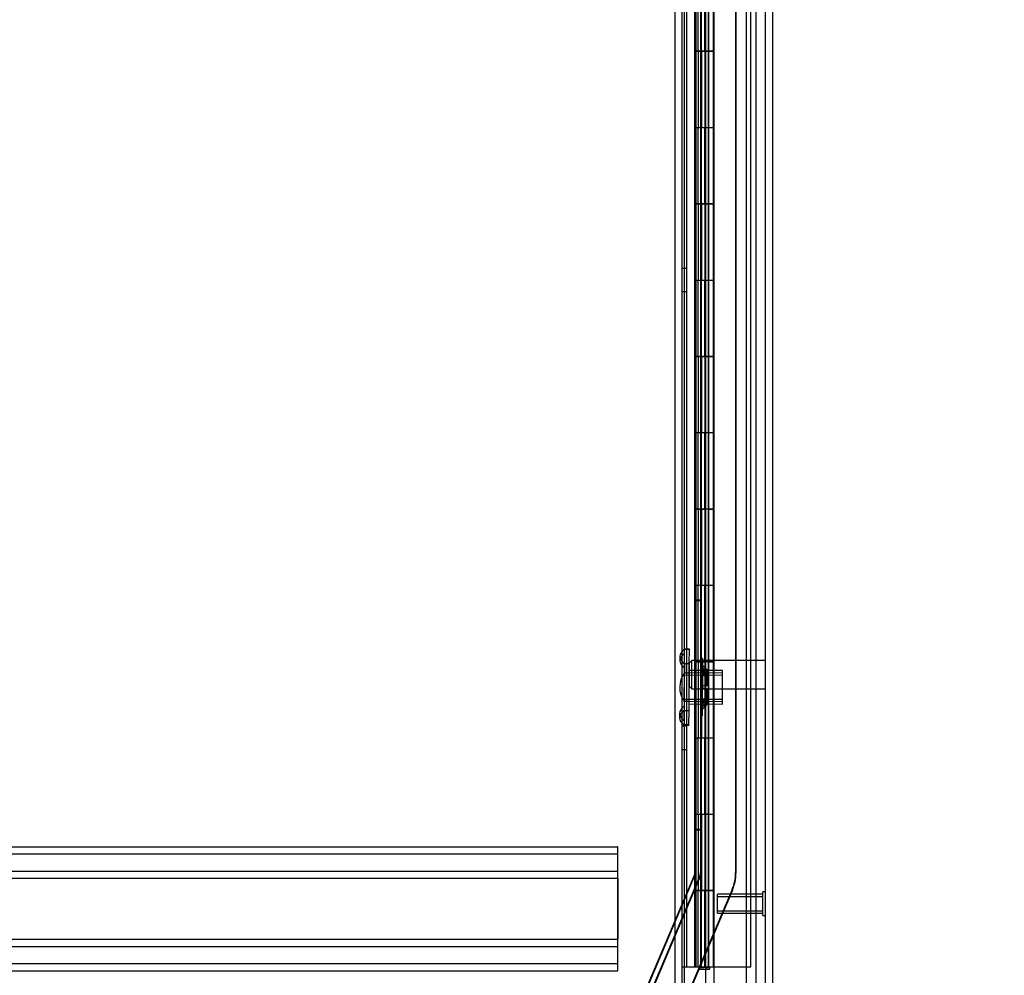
# Model space of a CAD drawing. Header units: inches. Extents: x 1 to 359, y -2 to 239.
# Tile 26 of 68: x 27 to 40, y 89 to 102. Entities that reach past the tile are written whole.
import ezdxf
from ezdxf.enums import TextEntityAlignment as Align
from ezdxf.lldxf.tags import DXFTag

# ---------------------------------------------------------------- set-up
doc = ezdxf.new("R2010")
doc.units = ezdxf.units.IN
doc.header["$MEASUREMENT"] = 0
for name, color, linetype in [('COM53964-2', 7, 'Continuous'), ('COM54746-60', 7, 'Continuous'), ('COM70220', 7, 'Continuous'), ('COM70739-9', 7, 'Continuous'), ('COM70839-3', 7, 'Continuous'), ('COM71195-6', 7, 'Continuous'), ('COM71300-6', 7, 'Continuous'), ('Default', 7, 'Continuous'), ('NTS18147', 7, 'Continuous'), ('STD26122', 7, 'Continuous'), ('STD26258', 7, 'Continuous'), ('WAM30038', 7, 'Continuous')]:
    doc.layers.add(name, color=color, linetype=linetype)
doc.styles.add('SEACAD_Times_New_Roman', font='times.ttf')
tags = doc.linetypes.add('HIDDEN2', pattern=[0.1875, 0.125, -0.0625]).pattern_tags.tags
tags[6:7] = [DXFTag(74, 4), DXFTag(75, 0), DXFTag(340, '0'), DXFTag(46, 0.0), DXFTag(50, 0.0), DXFTag(44, 0.0), DXFTag(45, 0.0)]
tags[4:5] = [DXFTag(74, 4), DXFTag(75, 0), DXFTag(340, '0'), DXFTag(46, 0.0), DXFTag(50, 0.0), DXFTag(44, 0.0), DXFTag(45, 0.0)]
doc.dimstyles.new('HAMMOND_(STH_-_300x200)', dxfattribs={"dimtxt": 1.5, "dimasz": 1.875, "dimexe": 0.75, "dimexo": 0.75, "dimgap": 0.375, "dimtad": 0, "dimtih": 1, "dimtoh": 1, "dimzin": 0, "dimdsep": 46, "dimtxsty": 'SEACAD_Times_New_Roman', "dimblk1": '_SE_FILLED', "dimblk2": '_SE_FILLED', "dimsah": 1, "dimcen": 0.75, "dimadec": 0, "dimazin": 0, "dimtfac": 0.8, "dimtofl": 0, "dimtmove": 0, "dimatfit": 3, "dimfxl": 1, "dimtolj": 1, "dimtzin": 0, "dimarcsym": 0})

# ---------------------------------------------------------------- blocks, each defined once
blk = doc.blocks.new('SE1')
at = {"layer": 'COM53964-2', "color": 7, "linetype": 'HIDDEN2'}
for p, q in [((12.59, 90.957), (34.965, 90.957)), ((12.59, 90.862), (34.965, 90.862)), ((34.965, 90.957), (34.965, 90.819)), ((34.966, 90.957), (34.965, 90.957)), ((34.966, 90.862), (34.965, 90.862)), ((34.966, 90.819), (34.966, 90.957)), ((34.965, 90.819), (34.965, 89.47)), ((34.966, 90.681), (34.966, 90.819)), ((12.59, 90.638), (34.965, 90.638)), ((34.966, 90.638), (34.965, 90.638)), ((34.966, 90.543), (34.966, 90.681)), ((12.59, 90.543), (34.965, 90.543)), ((34.966, 90.543), (34.965, 90.543)), ((34.966, 90.543), (34.966, 89.746)), ((12.59, 89.746), (34.965, 89.746)), ((34.966, 89.746), (34.965, 89.746)), ((34.966, 89.608), (34.966, 89.746)), ((12.59, 89.651), (34.965, 89.651)), ((34.966, 89.651), (34.965, 89.651)), ((34.966, 89.47), (34.966, 89.608)), ((12.59, 89.427), (34.965, 89.427)), ((34.965, 89.47), (34.965, 89.332)), ((34.966, 89.427), (34.965, 89.427)), ((34.966, 89.332), (34.966, 89.47)), ((12.59, 89.332), (34.965, 89.332)), ((34.966, 89.332), (34.965, 89.332))]:
    blk.add_line(p, q, dxfattribs=at)
at = {"layer": 'COM54746-60', "color": 7, "linetype": 'HIDDEN2'}
for p, q in [((35.87, 89.382), (35.87, 149.382)), ((36.056, 149.382), (36.056, 90.382)), ((36.156, 90.382), (36.156, 149.382)), ((36.711, 89.382), (36.711, 149.382)), ((35.971, 102.382), (35.971, 101.382)), ((35.976, 102.382), (35.976, 101.382)), ((35.98, 101.382), (35.98, 102.382)), ((35.989, 102.382), (35.989, 101.383)), ((36.051, 102.382), (36.051, 101.383)), ((36.065, 101.382), (36.065, 102.382)), ((36.106, 101.382), (36.106, 102.382)), ((36.111, 102.382), (36.111, 101.383)), ((36.117, 102.382), (36.117, 101.383)), ((36.161, 101.382), (36.161, 102.382)), ((35.971, 101.382), (35.976, 101.382)), ((35.971, 101.382), (35.971, 100.382)), ((35.989, 101.383), (35.989, 101.382)), ((35.989, 101.381), (36.117, 101.381)), ((36.02, 101.382), (36.02, 100.382)), ((36.051, 101.383), (36.051, 100.382)), ((36.065, 101.382), (36.065, 100.382)), ((36.106, 101.382), (36.106, 100.382)), ((36.111, 100.382), (36.111, 101.383)), ((36.117, 100.382), (36.117, 101.383)), ((36.161, 101.381), (36.117, 101.381)), ((36.161, 100.382), (36.161, 101.383)), ((36.161, 101.381), (36.223, 101.381)), ((35.971, 100.382), (35.971, 99.382)), ((35.971, 100.382), (35.976, 100.382)), ((35.976, 100.382), (35.976, 99.382)), ((35.98, 99.382), (35.98, 100.382)), ((35.989, 100.382), (35.989, 99.383)), ((36.051, 100.382), (36.051, 99.383)), ((36.065, 99.382), (36.065, 100.382)), ((36.106, 99.382), (36.106, 100.382)), ((36.111, 100.382), (36.111, 99.383)), ((36.117, 100.382), (36.117, 99.383)), ((36.161, 99.382), (36.161, 100.382)), ((35.971, 99.382), (35.976, 99.382)), ((35.971, 99.382), (35.971, 98.382)), ((35.989, 99.383), (35.989, 99.382)), ((35.989, 99.381), (36.117, 99.381)), ((36.02, 99.382), (36.02, 98.382)), ((36.051, 99.383), (36.051, 98.382)), ((36.065, 99.382), (36.065, 98.382)), ((36.106, 99.382), (36.106, 98.382)), ((36.111, 98.382), (36.111, 99.383)), ((36.117, 98.382), (36.117, 99.383)), ((36.161, 99.381), (36.117, 99.381)), ((36.161, 98.382), (36.161, 99.383)), ((36.161, 99.381), (36.223, 99.381)), ((35.87, 98.534), (35.808, 98.534)), ((35.971, 98.382), (35.971, 97.382)), ((35.971, 98.382), (35.976, 98.382)), ((35.976, 98.382), (35.976, 97.382)), ((35.98, 97.382), (35.98, 98.382)), ((35.989, 98.382), (35.989, 97.383)), ((36.051, 98.382), (36.051, 97.383)), ((36.065, 97.382), (36.065, 98.382)), ((36.106, 97.382), (36.106, 98.382)), ((36.111, 98.382), (36.111, 97.383)), ((36.117, 98.382), (36.117, 97.383)), ((36.161, 97.382), (36.161, 98.382)), ((35.808, 98.23), (35.87, 98.23)), ((35.971, 97.382), (35.976, 97.382)), ((35.971, 97.382), (35.971, 96.382)), ((35.989, 97.383), (35.989, 97.382)), ((35.989, 97.381), (36.117, 97.381)), ((36.02, 97.382), (36.02, 96.382)), ((36.051, 97.383), (36.051, 96.382)), ((36.065, 97.382), (36.065, 96.382)), ((36.106, 97.382), (36.106, 96.382)), ((36.111, 96.382), (36.111, 97.383)), ((36.117, 96.382), (36.117, 97.383)), ((36.161, 97.381), (36.117, 97.381)), ((36.161, 96.382), (36.161, 97.383)), ((36.161, 97.381), (36.223, 97.381)), ((35.971, 96.382), (35.971, 95.382)), ((35.971, 96.382), (35.976, 96.382)), ((35.976, 96.382), (35.976, 95.382)), ((35.98, 95.382), (35.98, 96.382)), ((35.989, 96.382), (35.989, 95.383)), ((36.051, 96.382), (36.051, 95.383)), ((36.065, 95.382), (36.065, 96.382)), ((36.106, 95.382), (36.106, 96.382)), ((36.111, 96.382), (36.111, 95.383)), ((36.117, 96.382), (36.117, 95.383)), ((36.161, 95.382), (36.161, 96.382)), ((35.971, 95.382), (35.976, 95.382)), ((35.971, 95.382), (35.971, 94.382)), ((35.989, 95.383), (35.989, 95.382)), ((35.989, 95.381), (36.117, 95.381)), ((36.02, 95.382), (36.02, 94.382)), ((36.051, 95.383), (36.051, 94.382)), ((36.065, 95.382), (36.065, 94.382)), ((36.106, 95.382), (36.106, 94.382)), ((36.111, 94.382), (36.111, 95.383)), ((36.117, 94.382), (36.117, 95.383)), ((36.161, 95.381), (36.117, 95.381)), ((36.161, 94.382), (36.161, 95.383)), ((36.161, 95.381), (36.223, 95.381)), ((35.971, 94.382), (35.971, 93.382)), ((35.971, 94.382), (35.976, 94.382)), ((35.976, 94.382), (35.976, 93.382)), ((35.98, 93.382), (35.98, 94.382)), ((35.989, 94.382), (35.989, 93.383)), ((36.051, 94.382), (36.051, 93.383)), ((36.065, 93.382), (36.065, 94.382)), ((36.106, 93.382), (36.106, 94.382)), ((36.111, 94.382), (36.111, 93.383)), ((36.117, 94.382), (36.117, 93.383)), ((36.161, 93.382), (36.161, 94.382)), ((35.971, 93.382), (35.976, 93.382)), ((35.971, 93.382), (35.971, 92.382)), ((35.989, 93.383), (35.989, 93.382)), ((35.989, 93.381), (36.117, 93.381)), ((36.02, 93.382), (36.02, 92.382)), ((36.051, 93.383), (36.051, 92.382)), ((36.065, 93.382), (36.065, 92.382)), ((36.106, 93.382), (36.106, 92.382)), ((36.111, 92.382), (36.111, 93.383)), ((36.117, 92.382), (36.117, 93.383)), ((36.161, 93.381), (36.117, 93.381)), ((36.161, 92.382), (36.161, 93.383)), ((36.161, 93.381), (36.223, 93.381)), ((35.87, 92.534), (35.808, 92.534)), ((35.971, 92.382), (35.971, 91.382)), ((35.971, 92.382), (35.976, 92.382)), ((35.976, 92.382), (35.976, 91.382)), ((35.98, 91.382), (35.98, 92.382)), ((35.989, 92.382), (35.989, 91.383)), ((36.051, 92.382), (36.051, 91.383)), ((36.065, 91.382), (36.065, 92.382)), ((36.106, 91.382), (36.106, 92.382)), ((36.111, 92.382), (36.111, 91.383)), ((36.117, 92.382), (36.117, 91.383)), ((36.161, 91.382), (36.161, 92.382)), ((35.808, 92.23), (35.87, 92.23)), ((35.971, 91.382), (35.976, 91.382)), ((35.971, 91.382), (35.971, 90.382)), ((35.989, 91.383), (35.989, 91.382)), ((35.989, 91.381), (36.117, 91.381)), ((36.02, 91.382), (36.02, 90.382)), ((36.051, 91.383), (36.051, 90.382)), ((36.065, 91.382), (36.065, 90.382)), ((36.106, 91.382), (36.106, 90.382)), ((36.111, 90.382), (36.111, 91.383)), ((36.117, 90.382), (36.117, 91.383)), ((36.161, 91.381), (36.117, 91.381)), ((36.161, 90.382), (36.161, 91.383)), ((36.161, 91.381), (36.223, 91.381)), ((35.971, 90.382), (35.971, 89.382)), ((35.971, 90.382), (35.976, 90.382)), ((35.976, 90.382), (35.976, 89.382)), ((35.98, 89.382), (35.98, 90.382)), ((35.989, 90.382), (35.989, 89.382)), ((36.051, 90.382), (36.051, 89.382)), ((36.056, 90.382), (36.056, 89.382)), ((36.065, 89.382), (36.065, 90.382)), ((36.106, 89.382), (36.106, 90.382)), ((36.111, 90.382), (36.111, 89.382)), ((36.117, 90.382), (36.117, 89.382)), ((36.156, 89.382), (36.156, 90.382)), ((36.161, 89.382), (36.161, 90.382)), ((36.044, 89.347), (36.044, 89.373)), ((36.044, 89.373), (36.094, 89.373)), ((36.094, 89.347), (36.044, 89.347)), ((36.056, 89.382), (36.056, 89.373)), ((36.119, 89.373), (36.094, 89.373)), ((36.119, 89.347), (36.094, 89.347)), ((36.119, 89.373), (36.169, 89.373)), ((36.169, 89.347), (36.119, 89.347)), ((36.156, 89.373), (36.156, 89.382)), ((36.169, 89.373), (36.169, 89.347)), ((36.225, 89.382), (36.711, 89.382))]:
    blk.add_line(p, q, dxfattribs=at)
at = {"layer": 'COM54746-60', "color": 7, "linetype": 'Continuous'}
for p, q in [((36.02, 101.382), (36.02, 102.382)), ((36.223, 101.382), (36.223, 102.382)), ((35.976, 100.382), (35.976, 101.382)), ((35.976, 101.382), (36.02, 101.382)), ((35.98, 101.382), (35.98, 100.382)), ((35.989, 101.383), (36.223, 101.383)), ((35.989, 101.382), (35.989, 100.382)), ((36.02, 101.382), (36.223, 101.382)), ((36.223, 100.382), (36.223, 101.383)), ((35.976, 100.382), (36.02, 100.382)), ((36.02, 100.382), (36.223, 100.382)), ((36.02, 100.382), (36.223, 100.382)), ((36.02, 99.382), (36.02, 100.382)), ((36.223, 99.382), (36.223, 100.382)), ((35.976, 98.382), (35.976, 99.382)), ((35.976, 99.382), (36.02, 99.382)), ((35.98, 99.382), (35.98, 98.382)), ((35.989, 99.383), (36.223, 99.383)), ((35.989, 99.382), (35.989, 98.382)), ((36.02, 99.382), (36.223, 99.382)), ((36.223, 98.382), (36.223, 99.383)), ((35.976, 98.382), (36.02, 98.382)), ((36.02, 98.382), (36.223, 98.382)), ((36.02, 98.382), (36.223, 98.382)), ((36.02, 97.382), (36.02, 98.382)), ((36.223, 97.382), (36.223, 98.382)), ((35.976, 96.382), (35.976, 97.382)), ((35.976, 97.382), (36.02, 97.382)), ((35.98, 97.382), (35.98, 96.382)), ((35.989, 97.383), (36.223, 97.383)), ((35.989, 97.382), (35.989, 96.382)), ((36.02, 97.382), (36.223, 97.382)), ((36.223, 96.382), (36.223, 97.383)), ((35.976, 96.382), (36.02, 96.382)), ((36.02, 96.382), (36.223, 96.382)), ((36.02, 96.382), (36.223, 96.382)), ((36.02, 95.382), (36.02, 96.382)), ((36.223, 95.382), (36.223, 96.382)), ((35.976, 94.382), (35.976, 95.382)), ((35.976, 95.382), (36.02, 95.382)), ((35.98, 95.382), (35.98, 94.382)), ((35.989, 95.383), (36.223, 95.383)), ((35.989, 95.382), (35.989, 94.382)), ((36.02, 95.382), (36.223, 95.382)), ((36.223, 94.382), (36.223, 95.383)), ((35.976, 94.382), (36.02, 94.382)), ((36.02, 94.382), (36.223, 94.382)), ((36.02, 94.382), (36.223, 94.382)), ((36.02, 93.382), (36.02, 94.382)), ((36.223, 93.382), (36.223, 94.382)), ((35.976, 92.382), (35.976, 93.382)), ((35.976, 93.382), (36.02, 93.382)), ((35.98, 93.382), (35.98, 92.382)), ((35.989, 93.383), (36.223, 93.383)), ((35.989, 93.382), (35.989, 92.382)), ((36.02, 93.382), (36.223, 93.382)), ((36.223, 92.382), (36.223, 93.383)), ((35.976, 92.382), (36.02, 92.382)), ((36.02, 92.382), (36.223, 92.382)), ((36.02, 92.382), (36.223, 92.382)), ((36.02, 91.382), (36.02, 92.382)), ((36.223, 91.382), (36.223, 92.382)), ((35.976, 90.382), (35.976, 91.382)), ((35.976, 91.382), (36.02, 91.382)), ((35.98, 91.382), (35.98, 90.382)), ((35.989, 91.383), (36.223, 91.383)), ((35.989, 91.382), (35.989, 90.382)), ((36.02, 91.382), (36.223, 91.382)), ((36.223, 90.382), (36.223, 91.383)), ((35.976, 90.382), (36.02, 90.382)), ((36.223, 90.382), (35.989, 90.382)), ((36.02, 89.382), (36.02, 90.382)), ((36.02, 90.382), (36.223, 90.382)), ((36.056, 90.382), (36.056, 90.382)), ((36.156, 90.382), (36.156, 90.382)), ((36.161, 90.382), (36.161, 90.382)), ((36.223, 90.382), (36.223, 90.382)), ((36.223, 89.382), (36.223, 90.382)), ((35.808, 89.382), (36.02, 89.382)), ((36.02, 89.382), (36.223, 89.382)), ((36.223, 89.382), (36.225, 89.382))]:
    blk.add_line(p, q, dxfattribs=at)
at = {"layer": 'COM70220', "color": 7, "linetype": 'HIDDEN2'}
for p, q in [((36.65, 149.876), (36.65, 88.816)), ((36.896, 149.876), (36.896, 88.816)), ((36.898, 149.876), (36.898, 88.816)), ((36.899, 149.876), (36.899, 88.816))]:
    blk.add_line(p, q, dxfattribs=at)
at = {"layer": 'COM70739-9', "color": 7, "linetype": 'HIDDEN2'}
blk.add_line((35.838, 149.583), (35.838, 88.963), dxfattribs=at)
at = {"layer": 'COM70839-3', "color": 7, "linetype": 'HIDDEN2'}
for p, q in [((35.98, 118.52), (35.98, 90.617)), ((35.98, 118.512), (35.984, 90.61)), ((36.052, 118.52), (36.052, 90.617)), ((36.052, 118.512), (36.056, 90.61)), ((36.511, 116.26), (36.511, 90.617)), ((36.512, 116.252), (36.515, 90.61)), ((36.052, 94.186), (35.98, 94.186)), ((36.055, 94.179), (35.983, 94.179)), ((35.98, 91.186), (36.052, 91.186)), ((35.983, 91.179), (36.055, 91.179)), ((35.978, 90.603), (35.201, 88.774)), ((35.981, 90.596), (35.204, 88.767)), ((36.044, 90.575), (35.267, 88.746)), ((36.047, 90.568), (35.271, 88.739)), ((36.466, 90.396), (35.369, 87.811)), ((36.47, 90.388), (35.717, 88.615))]:
    blk.add_line(p, q, dxfattribs=at)
for centre, radius, start, end in [((35.944, 90.617), 0.036, 337, 0), ((35.948, 90.61), 0.036, 337.0066, 0.0066), ((35.944, 90.617), 0.108, 337, 0), ((35.948, 90.61), 0.108, 337.0066, 0.0066), ((35.944, 90.617), 0.567, 337, 360), ((35.948, 90.61), 0.567, 337.0066, 0.0066)]:
    blk.add_arc(centre, radius, start, end, dxfattribs=at)
at = {"layer": 'COM71195-6', "color": 7, "linetype": 'Continuous'}
for p, q in [((36.225, 150.553), (36.225, 88.211)), ((36.995, 150.458), (36.995, 88.306))]:
    blk.add_line(p, q, dxfattribs=at)
at = {"layer": 'COM71195-6', "color": 7, "linetype": 'HIDDEN2'}
for p, q in [((36.9, 150.458), (36.9, 88.306)), ((36.12, 88.46), (36.12, 150.023))]:
    blk.add_line(p, q, dxfattribs=at)
at = {"layer": 'COM71300-6', "color": 7, "linetype": 'HIDDEN2'}
for p, q in [((35.713, 149.93), (35.713, 88.615)), ((36.775, 149.93), (36.775, 88.615))]:
    blk.add_line(p, q, dxfattribs=at)
at = {"layer": 'COM71300-6', "color": 7, "linetype": 'Continuous'}
blk.add_line((35.808, 149.93), (35.808, 88.615), dxfattribs=at)
at = {"layer": 'NTS18147', "color": 7, "linetype": 'HIDDEN2'}
for p, q in [((35.78, 93.449), (35.779, 93.395)), ((35.841, 93.354), (35.842, 93.489)), ((35.842, 93.548), (35.842, 93.543)), ((35.905, 93.547), (35.842, 93.548)), ((35.842, 93.543), (35.905, 93.543)), ((35.842, 93.489), (35.842, 93.543)), ((35.904, 93.354), (35.905, 93.543)), ((35.905, 93.543), (35.905, 93.547)), ((35.841, 93.354), (35.841, 93.237)), ((35.904, 93.354), (35.841, 93.354)), ((35.904, 93.236), (35.904, 93.354)), ((35.838, 92.859), (35.841, 93.237)), ((36.341, 93.201), (35.84, 93.204)), ((35.841, 93.237), (35.904, 93.236)), ((36.341, 93.232), (35.841, 93.235)), ((35.901, 92.859), (35.904, 93.236)), ((36.341, 93.265), (35.904, 93.267)), ((36.339, 92.825), (36.341, 93.265)), ((35.838, 92.891), (36.339, 92.888)), ((36.339, 92.857), (35.838, 92.86)), ((35.838, 92.859), (35.838, 92.741)), ((35.901, 92.859), (35.838, 92.859)), ((35.901, 92.741), (35.901, 92.859)), ((35.901, 92.827), (36.339, 92.825)), ((35.775, 92.702), (35.775, 92.647)), ((35.837, 92.607), (35.838, 92.741)), ((35.838, 92.741), (35.901, 92.741)), ((35.899, 92.552), (35.901, 92.741)), ((35.837, 92.607), (35.836, 92.553)), ((35.836, 92.548), (35.836, 92.553)), ((35.899, 92.552), (35.836, 92.553)), ((35.836, 92.548), (35.899, 92.547)), ((35.899, 92.552), (35.899, 92.547))]:
    blk.add_line(p, q, dxfattribs=at)
blk.add_arc((36.096, 93.046), 0.318, 143.2962, 216.0286, dxfattribs=at)
for centre in [(36.098, 93.447), (36.098, 93.393), (36.094, 92.7), (36.093, 92.645)]:
    blk.add_ellipse(centre, major_axis=(0.318, -0.002), ratio=0.5, start_param=2.506883, end_param=3.776302, dxfattribs=at)
at = {"layer": 'STD26122', "color": 7, "linetype": 'HIDDEN2'}
for p, q in [((35.935, 93.396), (35.9, 93.361)), ((35.9, 93.361), (35.9, 93.061)), ((35.935, 93.026), (35.935, 93.396)), ((36.9, 93.396), (35.935, 93.396)), ((35.9, 93.061), (35.935, 93.026)), ((35.935, 93.026), (36.9, 93.026))]:
    blk.add_line(p, q, dxfattribs=at)
at = {"layer": 'STD26258', "color": 7, "linetype": 'HIDDEN2'}
for p, q in [((36.275, 90.086), (36.275, 90.336)), ((36.869, 90.336), (36.275, 90.336)), ((36.869, 90.055), (36.869, 90.367)), ((36.9, 90.367), (36.869, 90.367)), ((36.275, 90.305), (36.869, 90.305)), ((36.275, 90.117), (36.869, 90.117)), ((36.275, 90.086), (36.869, 90.086)), ((36.869, 90.055), (36.9, 90.055))]:
    blk.add_line(p, q, dxfattribs=at)
at = {"layer": 'WAM30038', "color": 7, "linetype": 'HIDDEN2'}
for p, q in [((36.055, 93.422), (36.05, 92.672)), ((36.078, 93.332), (36.054, 93.332)), ((36.079, 93.421), (36.055, 93.422)), ((36.079, 93.421), (36.074, 92.671)), ((36.083, 93.254), (36.054, 93.254)), ((36.06, 93.224), (36.125, 93.182)), ((36.125, 93.182), (36.06, 93.224)), ((36.125, 93.207), (36.061, 93.249)), ((36.061, 93.249), (36.125, 93.207)), ((36.083, 93.254), (36.083, 93.254)), ((36.141, 93.195), (36.096, 93.224)), ((36.096, 93.224), (36.141, 93.195)), ((36.097, 93.248), (36.141, 93.22)), ((36.141, 93.22), (36.097, 93.248)), ((36.124, 93.064), (36.125, 93.182)), ((36.125, 93.182), (36.124, 93.064)), ((36.125, 93.207), (36.126, 93.256)), ((36.126, 93.256), (36.125, 93.207)), ((36.141, 93.22), (36.125, 93.207)), ((36.125, 93.207), (36.141, 93.22)), ((36.125, 93.182), (36.141, 93.195)), ((36.141, 93.195), (36.125, 93.182)), ((36.142, 93.274), (36.126, 93.256)), ((36.14, 93.064), (36.141, 93.195)), ((36.141, 93.195), (36.14, 93.064)), ((36.141, 93.22), (36.142, 93.274)), ((36.142, 93.274), (36.141, 93.22)), ((36.096, 93.064), (36.059, 93.064)), ((36.14, 93.064), (36.096, 93.064)), ((36.095, 93.029), (36.059, 93.029)), ((36.095, 93.029), (36.14, 93.029)), ((36.124, 92.91), (36.124, 93.029)), ((36.124, 93.029), (36.124, 92.91)), ((36.139, 92.897), (36.14, 93.029)), ((36.14, 93.029), (36.139, 92.897)), ((36.051, 92.839), (36.081, 92.839)), ((36.124, 92.91), (36.058, 92.869)), ((36.058, 92.869), (36.124, 92.91)), ((36.058, 92.844), (36.123, 92.885)), ((36.123, 92.885), (36.058, 92.844)), ((36.094, 92.869), (36.139, 92.897)), ((36.139, 92.897), (36.094, 92.869)), ((36.139, 92.872), (36.094, 92.844)), ((36.094, 92.844), (36.139, 92.872)), ((36.123, 92.836), (36.123, 92.885)), ((36.123, 92.885), (36.139, 92.872)), ((36.123, 92.885), (36.123, 92.836)), ((36.139, 92.872), (36.123, 92.885)), ((36.123, 92.836), (36.139, 92.818)), ((36.139, 92.897), (36.124, 92.91)), ((36.124, 92.91), (36.139, 92.897)), ((36.139, 92.818), (36.139, 92.872)), ((36.139, 92.872), (36.139, 92.818)), ((36.05, 92.672), (36.074, 92.671)), ((36.051, 92.761), (36.075, 92.761))]:
    blk.add_line(p, q, dxfattribs=at)
for centre, radius, start, end in [((36.669, 93.949), 0.854, 226.2172, 227.9525), ((36.666, 93.946), 0.85, 227.2156, 227.9566), ((36.095, 93.046), 0.0182, 86.8233, 177.6567), ((36.094, 93.047), 0.0181, 181.4343, 272.7355), ((36.658, 92.137), 0.854, 131.3723, 133.1077), ((36.656, 92.14), 0.85, 131.3683, 133.1117)]:
    blk.add_arc(centre, radius, start, end, dxfattribs=at)
for points, knots in [([(36.126, 93.256), (36.106, 93.274), (36.086, 93.293), (36.066, 93.311), (36.064, 93.312), (36.062, 93.313), (36.061, 93.315)], [0, 0, 0, 0, 0.926871, 0.926871, 0.926871, 1, 1, 1, 1]), ([(36.097, 93.315), (36.099, 93.313), (36.101, 93.311), (36.103, 93.309), (36.116, 93.297), (36.129, 93.286), (36.142, 93.274)], [0, 0, 0, 0, 0.141448, 0.141448, 0.141448, 1, 1, 1, 1]), ([(36.097, 93.248), (36.094, 93.25), (36.092, 93.251), (36.088, 93.253), (36.086, 93.253), (36.083, 93.254), (36.081, 93.254), (36.078, 93.252), (36.078, 93.251), (36.078, 93.249)], [0, 0, 0, 0, 0.25, 0.25, 0.5, 0.5, 0.75, 0.75, 1, 1, 1, 1]), ([(36.078, 93.249), (36.078, 93.247), (36.078, 93.244), (36.081, 93.239), (36.083, 93.237), (36.088, 93.23), (36.092, 93.226), (36.096, 93.224)], [0, 0, 0, 0, 0.25, 0.25, 0.5, 0.5, 1, 1, 1, 1]), ([(36.058, 92.778), (36.059, 92.78), (36.061, 92.781), (36.063, 92.782), (36.083, 92.8), (36.103, 92.818), (36.123, 92.836)], [0, 0, 0, 0, 0.073129, 0.073129, 0.073129, 1, 1, 1, 1]), ([(36.094, 92.869), (36.092, 92.868), (36.09, 92.866), (36.086, 92.863), (36.084, 92.861), (36.08, 92.856), (36.079, 92.854), (36.076, 92.849), (36.075, 92.846), (36.075, 92.844)], [0, 0, 0, 0, 0.25, 0.25, 0.5, 0.5, 0.75, 0.75, 1, 1, 1, 1]), ([(36.075, 92.844), (36.075, 92.842), (36.076, 92.841), (36.078, 92.839), (36.08, 92.839), (36.086, 92.84), (36.09, 92.842), (36.094, 92.844)], [0, 0, 0, 0, 0.25, 0.25, 0.5, 0.5, 1, 1, 1, 1]), ([(36.139, 92.818), (36.126, 92.806), (36.113, 92.795), (36.1, 92.784), (36.098, 92.782), (36.096, 92.78), (36.094, 92.778)], [0, 0, 0, 0, 0.858552, 0.858552, 0.858552, 1, 1, 1, 1])]:
    blk.add_open_spline(points, degree=3, knots=knots, dxfattribs=at)
blk = doc.blocks.new('DMBLK52')
at = {"layer": 'Default', "linetype": 'Continuous', "transparency": 16777216}
for points in [[(48.451, 148.773), (48.139, 150.648), (47.826, 148.773)], [(48.451, 89.991), (47.826, 89.991), (48.139, 88.116)]]:
    blk.add_hatch(color=7, dxfattribs=at).paths.add_polyline_path(points)
at = {"layer": 'Default', "color": 7, "linetype": 'Continuous', "transparency": 16777216}
for p, q in [((37.213, 150.648), (48.889, 150.648)), ((48.139, 150.648), (48.139, 120.657)), ((48.139, 115.857), (48.139, 88.116)), ((37.555, 88.116), (48.889, 88.116))]:
    blk.add_line(p, q, dxfattribs=at)
at = {"layer": 'Default', "color": 7, "linetype": 'Continuous', "transparency": 16777216, "style": 'SEACAD_Times_New_Roman'}
for s, p in [('62.53', (45.579, 120.132)), ('OPENNING', (42.469, 117.882))]:
    blk.add_text(s, height=1.5, dxfattribs=at).set_placement(p, align=Align.TOP_LEFT)
blk = doc.blocks.new('_SE_FILLED')
at = {"color": 0}
blk.add_line((0, 0), (-1, 0), dxfattribs=at)
blk.add_solid([(0, 0), (-1, -0.1665), (-1, 0.1665), (0, 0)], dxfattribs=at)

msp = doc.modelspace()

# ---------------------------------------------------------------- block references
at = {"layer": 'Default'}
msp.add_blockref('SE1', (0, 0), dxfattribs=at)

# ---------------------------------------------------------------- dimensions: what is measured, and where the dimension line sits
at = {"layer": 'Default', "color": 7, "linetype": 'Continuous'}
dim = msp.add_linear_dim(base=(48.139, 88.116), p1=(36.463, 150.648), p2=(36.12, 88.116), angle=90, text='\\A1;<>\\POPENNING', dimstyle='HAMMOND_(STH_-_300x200)', dxfattribs=at)
dim.commit()
dim.dimension.update_dxf_attribs({"geometry": 'DMBLK52', "text_midpoint": (48.139, 119.382), "dimtype": 160})

doc.saveas('drawing.dxf')
